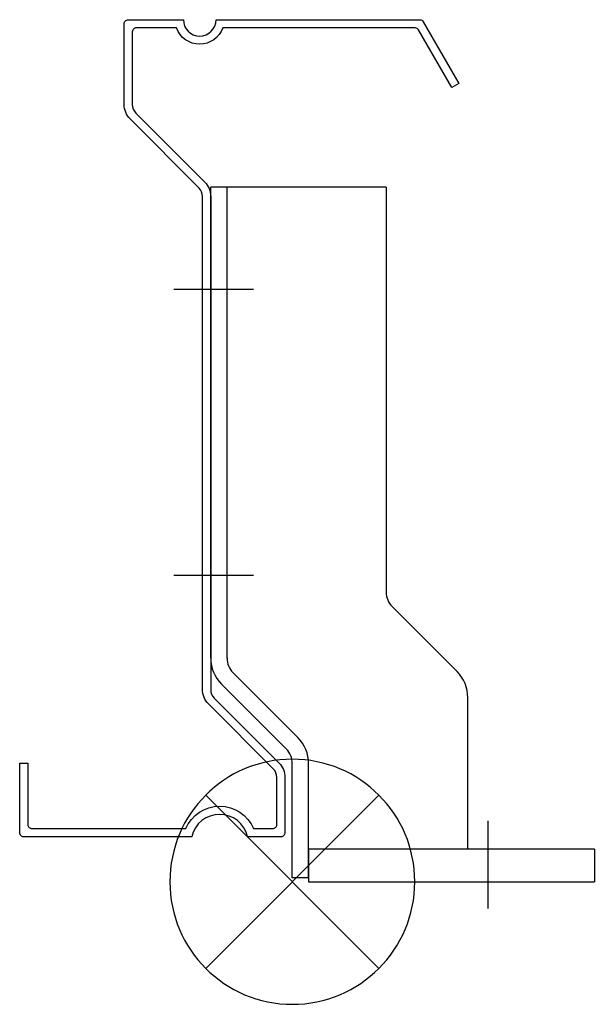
# Model space of a CAD drawing. Extents: x -212 to -71, y 34 to 275.
import ezdxf

# ---------------------------------------------------------------- set-up
doc = ezdxf.new("R2010")
doc.units = 0
doc.header["$LTSCALE"] = 100
doc.header["$MEASUREMENT"] = 0
doc.layers.get('0').update_dxf_attribs({"linetype": 'CONTINUOUS'})

# ---------------------------------------------------------------- blocks, each defined once
blk = doc.blocks.new('200BC')
at = {"color": 255}
for p, q in [((-20, 54.73), (-20, 170)), ((23, 170), (-20, 170)), ((-16, 54.73), (-16, 170)), ((23, 170), (23, 70.88)), ((-9.48, 145), (-29.01, 145)), ((-9.48, 75), (-29.01, 75)), ((40.36, 51.45), (24.46, 67.35)), ((1.36, 35.29), (-14.54, 51.19)), ((-1.46, 32.46), (-17.36, 48.36)), ((43, 8), (43, 45.08)), ((0, 1), (0, 28.93)), ((4, 1), (4, 28.93)), ((48, -6.58), (48, 14.91)), ((4, 8), (4, 0)), ((74, 8), (4, 8)), ((74, 8), (74, 0)), ((4, 1), (0, 1)), ((4, 0), (74, 0))]:
    blk.add_line(p, q, dxfattribs=at)
for centre, radius, start, end in [((28, 70.88), 5, 180, 225), ((-11, 54.73), 9, 180, 225), ((-11, 54.73), 5, 180, 225), ((34, 45.08), 9, 0, 45), ((-5, 28.93), 9, 0, 45), ((-5, 28.93), 5, 360, 45)]:
    blk.add_arc(centre, radius, start, end, dxfattribs=at)
blk = doc.blocks.new('SOP')
at = {"color": 6}
for p, q in [((-7.071, 7.071), (7.071, -7.071)), ((7.071, 7.071), (-7.071, -7.071))]:
    blk.add_line(p, q, dxfattribs=at)
blk.add_circle((0, 0), 10, dxfattribs=at)

msp = doc.modelspace()

# ---------------------------------------------------------------- linework, layer by layer
at = {"color": 255}
msp.add_lwpolyline([(-211.74, 75.96), (-211.74, 92.96), (-209.74, 92.96), (-209.74, 77.96, 0.414214), (-208.74, 76.96), (-171.04, 76.96, -0.663325), (-154.45, 76.96), (-149.74, 76.96, 0.414214), (-148.74, 77.96), (-148.74, 89.49, 0.198912), (-149.62, 91.61), (-165.48, 107.47, -0.198912), (-166.94, 111.01), (-166.94, 231.69, 0.198912), (-167.82, 233.81), (-184.68, 250.67, -0.198912), (-186.14, 254.21), (-186.14, 273.96, -0.414214), (-185.14, 274.96), (-171.64, 274.96, 1), (-163.64, 274.96), (-113.72, 274.96, -0.267949), (-112.86, 274.46), (-104.14, 259.37), (-105.88, 258.37), (-114.01, 272.46, 0.267949), (-114.88, 272.96), (-161.99, 272.96, -0.707107), (-173.3, 272.96), (-183.14, 272.96, 0.414214), (-184.14, 271.96), (-184.14, 254.21, 0.198912), (-183.27, 252.08), (-166.41, 235.23, -0.198912), (-164.94, 231.69), (-164.94, 111.01, 0.198912), (-164.07, 108.88), (-148.21, 93.03, -0.198912), (-146.74, 89.49), (-146.74, 75.96, -0.414214), (-147.74, 74.96), (-155.91, 74.96, 0.8044), (-169.58, 74.96), (-210.74, 74.96, -0.414214)], format="xyb", close=True, dxfattribs=at)

# ---------------------------------------------------------------- block references
msp.add_blockref('200BC', (-144.94, 63.96))
at = {"xscale": -3, "yscale": 3, "zscale": 3}
msp.add_blockref('SOP', (-144.94, 63.96), dxfattribs=at)

doc.saveas('drawing.dxf')
